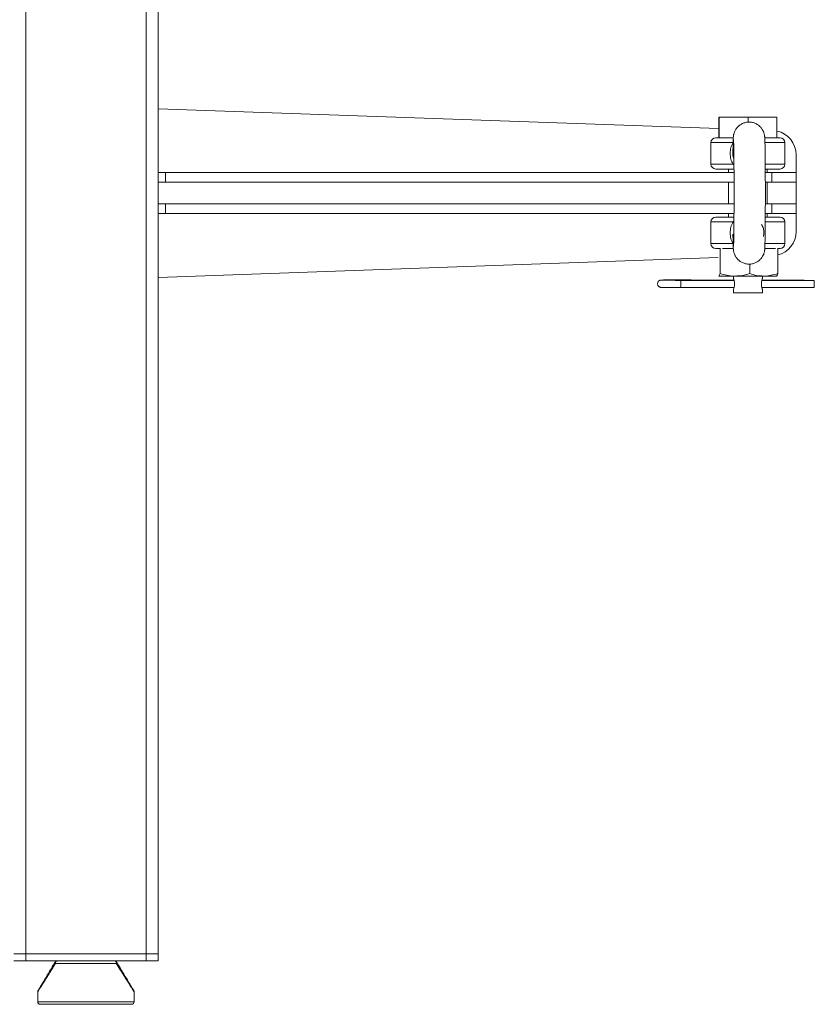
# Model space of a CAD drawing. Header units: millimetres. Extents: x -1479 to 29, y -206 to 677.
# Tile 3 of 7: x -943 to -613, y -174 to 236. Entities that reach past the tile are written whole.
import ezdxf

# ---------------------------------------------------------------- set-up
doc = ezdxf.new("R2010")
doc.units = ezdxf.units.MM

msp = doc.modelspace()

# ---------------------------------------------------------------- linework, layer by layer
at = {"color": 7, "linetype": 'Continuous', "lineweight": 15}
for p, q in [((-940.74, 479.48), (-940.74, -152.52)), ((-890.74, 479.48), (-890.74, -152.52)), ((-885.74, 479.48), (-885.74, 171.98)), ((-885.74, 198.48), (-652.82, 190.27)), ((-652.82, 186.48), (-652.82, 194.98)), ((-652.66, 194.98), (-652.82, 194.98)), ((-652.66, 194.98), (-652.66, 186.48)), ((-640.58, 194.98), (-652.66, 194.98)), ((-640.58, 192.94), (-640.58, 194.98)), ((-628.66, 194.98), (-640.58, 194.98)), ((-628.66, 186.48), (-628.66, 194.98)), ((-656.09, 184.48), (-656.09, 175.48)), ((-646.81, 186.48), (-652.66, 186.48)), ((-628.66, 186.48), (-633.73, 186.48)), ((-625.39, 175.48), (-625.39, 184.48)), ((-620.74, 179.48), (-620.74, 171.98)), ((-885.74, 167.98), (-885.74, 171.98)), ((-885.74, 171.98), (-882.74, 171.98)), ((-882.74, 171.98), (-882.74, 167.98)), ((-646.51, 171.98), (-882.74, 171.98)), ((-648.74, 173.48), (-648.74, 171.98)), ((-630.74, 171.98), (-633.51, 171.98)), ((-632.74, 171.98), (-632.74, 173.48)), ((-630.74, 167.98), (-630.74, 171.98)), ((-620.74, 171.98), (-630.74, 171.98)), ((-620.74, 167.98), (-620.74, 171.98)), ((-882.74, 167.98), (-885.74, 167.98)), ((-885.74, 167.98), (-885.74, 158.98)), ((-646.5, 167.98), (-882.74, 167.98)), ((-648.74, 167.98), (-648.74, 158.98)), ((-630.74, 167.98), (-633.5, 167.98)), ((-632.74, 158.98), (-632.74, 167.98)), ((-620.74, 167.98), (-630.74, 167.98)), ((-620.74, 167.98), (-620.74, 158.98)), ((-885.74, 154.98), (-885.74, 158.98)), ((-885.74, 158.98), (-882.74, 158.98)), ((-882.74, 158.98), (-882.74, 154.98)), ((-646.5, 158.98), (-882.74, 158.98)), ((-630.74, 158.98), (-633.5, 158.98)), ((-630.74, 154.98), (-630.74, 158.98)), ((-620.74, 158.98), (-630.74, 158.98)), ((-620.74, 154.98), (-620.74, 158.98)), ((-882.74, 154.98), (-885.74, 154.98)), ((-885.74, 154.98), (-885.74, -152.52)), ((-646.51, 154.98), (-882.74, 154.98)), ((-656.09, 151.48), (-656.09, 142.48)), ((-648.74, 154.98), (-648.74, 153.48)), ((-630.74, 154.98), (-633.51, 154.98)), ((-632.74, 153.48), (-632.74, 154.98)), ((-620.74, 154.98), (-630.74, 154.98)), ((-625.39, 142.48), (-625.39, 151.48)), ((-620.74, 154.98), (-620.74, 147.48)), ((-652.33, 140.55), (-652.33, 130.07)), ((-628.37, 140.55), (-628.37, 130.07)), ((-653.11, 136.69), (-885.74, 128.48)), ((-639.96, 134.03), (-639.96, 130.07)), ((-646.49, 127.23), (-668.68, 127.23)), ((-651.06, 127.3), (-664.29, 127.41)), ((-652.72, 129), (-652.76, 129.08)), ((-652.76, 129.01), (-652.74, 129)), ((-646.15, 129), (-652.72, 129)), ((-648.74, 129), (-648.74, 128.98)), ((-648.74, 128.98), (-632.74, 128.98)), ((-646.54, 127.3), (-648.26, 127.29)), ((-646.74, 128.98), (-646.74, 127.97)), ((-634.17, 129), (-646.15, 129)), ((-613.18, 127.23), (-634.96, 127.23)), ((-624.38, 127.3), (-634.82, 127.34)), ((-634.74, 127.98), (-634.74, 128.98)), ((-628.76, 129), (-634.17, 129)), ((-632.74, 128.98), (-632.74, 129)), ((-628.74, 129), (-628.72, 129.01)), ((-623.45, 127.29), (-624.38, 127.3)), ((-617.64, 127.36), (-621.05, 127.31)), ((-668.68, 124.23), (-646.48, 124.23)), ((-646.74, 123.5), (-646.74, 121.98)), ((-634.96, 124.23), (-613.18, 124.23)), ((-634.74, 121.98), (-634.74, 123.5)), ((-646.74, 121.98), (-634.74, 121.98)), ((-945.74, -152.52), (-940.74, -152.52)), ((-940.74, -152.52), (-940.74, -155.52)), ((-890.74, -152.52), (-940.74, -152.52)), ((-925.74, -152.52), (-940.74, -152.52)), ((-925.74, -152.52), (-905.74, -152.52)), ((-890.74, -152.52), (-905.74, -152.52)), ((-890.74, -155.52), (-890.74, -152.52)), ((-890.74, -152.52), (-885.74, -152.52)), ((-885.74, -152.52), (-885.74, -155.52)), ((-940.74, -155.52), (-945.74, -155.52)), ((-890.74, -155.52), (-940.74, -155.52)), ((-928.53, -156), (-928.39, -155.82)), ((-903.18, -156.52), (-928.3, -156.52)), ((-903.09, -155.82), (-902.95, -156)), ((-885.74, -155.52), (-890.74, -155.52)), ((-935.74, -168.29), (-935.74, -172.52)), ((-895.74, -172.52), (-895.74, -168.29)), ((-934.24, -173.52), (-915.14, -173.52)), ((-915.14, -173.52), (-897.24, -173.52))]:
    msp.add_line(p, q, dxfattribs=at)
at = {"color": 8, "linetype": 'Continuous', "lineweight": 15}
for p, q in [((-646.95, 184.48), (-656.09, 184.48)), ((-625.39, 184.48), (-633.61, 184.48)), ((-646.95, 175.48), (-656.09, 175.48)), ((-646.95, 175.48), (-646.53, 175.16)), ((-625.39, 175.48), (-633.48, 175.48)), ((-646.95, 151.48), (-656.09, 151.48)), ((-646.53, 151.81), (-646.95, 151.48)), ((-625.39, 151.48), (-633.48, 151.48)), ((-646.95, 142.48), (-656.09, 142.48)), ((-625.39, 142.48), (-633.61, 142.48)), ((-935.74, -172.52), (-895.74, -172.52))]:
    msp.add_line(p, q, dxfattribs=at)
at = {"color": 8, "linetype": 'Continuous', "lineweight": 15, "flags": 128}
for points in [[(-646.94, 181.9), (-646.92, 181.51), (-646.71, 180.49)], [(-648.12, 127.23), (-648.25, 127.29), (-648.26, 127.29)], [(-624.52, 127.23), (-624.39, 127.3), (-624.38, 127.3)], [(-620.66, 127.23), (-621.03, 127.31), (-621.06, 127.31)]]:
    msp.add_lwpolyline(points, dxfattribs=at)
at = {"color": 7, "linetype": 'Continuous', "lineweight": 15}
for centre, radius, start, end in [((-630.74, 179.48), 10, 0, 77.979), ((-654.09, 184.48), 2, 90, 180), ((-627.39, 184.48), 2, 0, 90), ((-640.5, 179.98), 6.5, 174.8512, 198.1958), ((-654.09, 175.48), 2, 180, 270), ((-627.39, 175.48), 2, 270, 0), ((-654.09, 151.48), 2, 90, 180), ((-627.39, 151.48), 2, 0, 90), ((-630.74, 147.48), 10, 283.7104, 0), ((-654.09, 142.48), 2, 180, 270), ((-627.39, 142.48), 2, 270, 0), ((-617.63, 126.34), 1.02, 60.7084, 90.609), ((-634.53, 126.22), 21.38, 358.6479, 2.7181), ((-643.5, 125.34), 30.34, 357.9007, 0.7), ((-934.74, -172.52), 1, 180, 270), ((-896.74, -172.52), 1, 270, 0)]:
    msp.add_arc(centre, radius, start, end, dxfattribs=at)
at = {"color": 8, "linetype": 'Continuous', "lineweight": 15}
for centre, radius, start, end in [((-642.67, 145.11), 4.26, 156.9016, 180.5239), ((-695.5, 126.15), 26.85, 359.0653, 2.3058), ((-664.28, 126.83), 0.577, 92.1558, 135.9757), ((-698.77, 125.34), 30.11, 357.8872, 0.7073)]:
    msp.add_arc(centre, radius, start, end, dxfattribs=at)
at = {"color": 7, "linetype": 'Continuous', "lineweight": 15}
for points, knots in [([(-633.49, 163.48), (-633.49, 164.42), (-633.49, 165.72), (-633.5, 167.62), (-633.5, 169.21), (-633.51, 171.04), (-633.52, 172.88), (-633.53, 174.72), (-633.54, 176.49), (-633.56, 178.17), (-633.57, 179.73), (-633.59, 181.15), (-633.61, 182.41), (-633.63, 183.51), (-633.65, 184.44), (-633.67, 185.21), (-633.7, 185.84), (-633.72, 186.35), (-633.75, 186.77), (-633.79, 187.17), (-633.86, 187.64), (-633.97, 188.14), (-634.17, 188.78), (-634.52, 189.57), (-635.12, 190.51), (-636.01, 191.46), (-637.17, 192.26), (-638.51, 192.8), (-639.93, 193.03), (-641.38, 192.94), (-642.77, 192.54), (-644.03, 191.85), (-645.12, 190.89), (-645.89, 189.83), (-646.34, 188.87), (-646.57, 188.14), (-646.69, 187.59), (-646.76, 187.14), (-646.79, 186.73), (-646.83, 186.23), (-646.86, 185.54), (-646.88, 184.6), (-646.91, 183.54), (-646.93, 182.63), (-646.93, 182.04), (-646.94, 181.9)], [0, 0, 0, 0, 0.041528, 0.058057, 0.085346, 0.11331, 0.142921, 0.173354, 0.204256, 0.235328, 0.266338, 0.297091, 0.327405, 0.357109, 0.386025, 0.413974, 0.440799, 0.466472, 0.491703, 0.510354, 0.520546, 0.529652, 0.539775, 0.552486, 0.56931, 0.589333, 0.61037, 0.631593, 0.652849, 0.674113, 0.695383, 0.716664, 0.737963, 0.759302, 0.774754, 0.785878, 0.795939, 0.806923, 0.824632, 0.851826, 0.891566, 0.924295, 0.958478, 0.990014, 1, 1, 1, 1]), ([(-646.81, 186.48), (-647.46, 186.48), (-648.82, 186.48), (-650.58, 186.48), (-652.09, 186.48), (-653.2, 186.48), (-653.91, 186.48), (-654.03, 186.48), (-654.09, 186.48)], [0, 0, 0, 0, 0.157245, 0.3257413, 0.4970884, 0.6684343, 0.8369299, 1, 1, 1, 1]), ([(-646.95, 184.48), (-647.28, 183.78), (-647.93, 182.37), (-648.19, 179.98), (-647.93, 177.59), (-647.28, 176.18), (-646.95, 175.48)], [0, 0, 0, 0, 0.247712, 0.499997, 0.752308, 1, 1, 1, 1]), ([(-646.71, 185.69), (-646.71, 185.69), (-646.71, 185.68), (-646.69, 185.44), (-646.68, 185.02), (-646.66, 184.36), (-646.63, 183.51), (-646.61, 182.44), (-646.59, 181.14), (-646.57, 179.63), (-646.55, 177.93), (-646.54, 176.07), (-646.52, 174.09), (-646.51, 172.06), (-646.5, 170.08), (-646.5, 168.3), (-646.49, 166.61), (-646.49, 165.04), (-646.49, 163.97), (-646.49, 163.48)], [0, 0, 0, 0, 0.025066, 0.069776, 0.124729, 0.184525, 0.244549, 0.309518, 0.377389, 0.447212, 0.518177, 0.589601, 0.660741, 0.730432, 0.795913, 0.854415, 0.900834, 0.954699, 1, 1, 1, 1]), ([(-627.39, 186.48), (-627.43, 186.48), (-627.51, 186.48), (-628.17, 186.48), (-629.23, 186.48), (-630.69, 186.48), (-632.21, 186.48), (-633.31, 186.48), (-633.73, 186.48)], [0, 0, 0, 0, 0.172555, 0.350853, 0.532164, 0.713479, 0.891774, 1, 1, 1, 1]), ([(-646.94, 181.92), (-646.94, 181.75), (-646.95, 181.38), (-646.96, 180.97), (-646.96, 180.7), (-646.97, 180.55), (-646.97, 180.56), (-646.97, 180.56)], [0, 0, 0, 0, 0.236595, 0.498453, 0.73477, 0.936984, 1, 1, 1, 1]), ([(-654.09, 173.48), (-654.03, 173.48), (-653.91, 173.48), (-653.2, 173.48), (-652.09, 173.48), (-650.59, 173.48), (-648.78, 173.48), (-647.39, 173.48), (-646.59, 173.48), (-646.52, 173.48)], [0, 0, 0, 0, 0.1595506, 0.3244095, 0.4920573, 0.6597062, 0.8245659, 0.9841164, 1, 1, 1, 1]), ([(-633.52, 173.48), (-633.18, 173.48), (-632.14, 173.48), (-630.69, 173.48), (-629.23, 173.48), (-628.17, 173.48), (-627.51, 173.48), (-627.43, 173.48), (-627.39, 173.48)], [0, 0, 0, 0, 0.091256, 0.272944, 0.457709, 0.642471, 0.824162, 1, 1, 1, 1]), ([(-646.94, 145.07), (-646.93, 144.9), (-646.93, 144.32), (-646.91, 143.47), (-646.89, 142.53), (-646.87, 141.76), (-646.84, 141.13), (-646.82, 140.62), (-646.79, 140.2), (-646.75, 139.8), (-646.68, 139.33), (-646.57, 138.82), (-646.37, 138.19), (-646.02, 137.39), (-645.42, 136.46), (-644.53, 135.51), (-643.37, 134.71), (-642.03, 134.17), (-640.61, 133.94), (-639.16, 134.02), (-637.77, 134.42), (-636.51, 135.12), (-635.42, 136.07), (-634.65, 137.13), (-634.2, 138.09), (-633.97, 138.82), (-633.85, 139.37), (-633.78, 139.83), (-633.75, 140.23), (-633.71, 140.74), (-633.68, 141.43), (-633.66, 142.37), (-633.63, 143.42), (-633.61, 144.65), (-633.59, 146.04), (-633.57, 147.65), (-633.55, 149.43), (-633.53, 151.35), (-633.52, 153.38), (-633.51, 155.49), (-633.5, 157.48), (-633.5, 159.3), (-633.49, 161.23), (-633.49, 162.62), (-633.49, 163.48)], [0, 0, 0, 0, 0.011866, 0.041571, 0.070487, 0.098436, 0.125263, 0.150936, 0.176167, 0.19482, 0.20501, 0.214117, 0.22424, 0.236952, 0.253777, 0.273799, 0.294837, 0.316061, 0.337317, 0.358582, 0.379853, 0.401134, 0.422434, 0.443773, 0.459225, 0.470349, 0.480411, 0.491395, 0.509105, 0.536299, 0.576041, 0.60877, 0.642954, 0.67449, 0.707925, 0.742093, 0.776659, 0.811296, 0.845621, 0.878958, 0.913275, 0.938266, 0.961582, 1, 1, 1, 1]), ([(-646.49, 163.48), (-646.49, 162.56), (-646.49, 161.26), (-646.5, 159.38), (-646.5, 157.81), (-646.51, 156), (-646.52, 154.17), (-646.53, 152.35), (-646.54, 150.6), (-646.55, 148.95), (-646.57, 147.42), (-646.59, 146.04), (-646.61, 144.82), (-646.63, 143.78), (-646.65, 142.92), (-646.67, 142.24), (-646.68, 141.74), (-646.7, 141.43), (-646.71, 141.26), (-646.71, 141.27), (-646.71, 141.28)], [0, 0, 0, 0, 0.085632, 0.119811, 0.176221, 0.234024, 0.295212, 0.358061, 0.421816, 0.485832, 0.549595, 0.612646, 0.674538, 0.734795, 0.792868, 0.848075, 0.899528, 0.946057, 0.986212, 1, 1, 1, 1]), ([(-646.52, 153.48), (-646.59, 153.48), (-647.39, 153.48), (-648.78, 153.48), (-650.59, 153.48), (-652.09, 153.48), (-653.2, 153.48), (-653.91, 153.48), (-654.03, 153.48), (-654.09, 153.48)], [0, 0, 0, 0, 0.015884, 0.175435, 0.340294, 0.507943, 0.675591, 0.84045, 1, 1, 1, 1]), ([(-646.95, 151.48), (-647.28, 150.78), (-647.93, 149.37), (-648.19, 146.98), (-647.93, 144.59), (-647.28, 143.18), (-646.95, 142.48)], [0, 0, 0, 0, 0.247715, 0.5, 0.752308, 1, 1, 1, 1]), ([(-627.39, 153.48), (-627.43, 153.48), (-627.51, 153.48), (-628.17, 153.48), (-629.23, 153.48), (-630.69, 153.48), (-632.14, 153.48), (-633.18, 153.48), (-633.52, 153.48)], [0, 0, 0, 0, 0.1758421, 0.3575367, 0.5423021, 0.7270705, 0.9087624, 1, 1, 1, 1]), ([(-634.27, 145.5), (-634.17, 145.99), (-633.96, 147.08), (-634.23, 148.85), (-634.77, 149.9), (-635.04, 150.42)], [0, 0, 0, 0, 0.2901624, 0.642889, 1, 1, 1, 1]), ([(-646.97, 146.4), (-646.97, 146.4), (-646.97, 146.39), (-646.96, 146.14), (-646.95, 145.71), (-646.94, 145.24), (-646.94, 145.03)], [0, 0, 0, 0, 0.117028, 0.375186, 0.719586, 1, 1, 1, 1]), ([(-654.09, 140.48), (-654.03, 140.48), (-653.9, 140.48), (-653.3, 140.48), (-652.63, 140.48), (-652.35, 140.48)], [0, 0, 0, 0, 0.360757, 0.733517, 1, 1, 1, 1]), ([(-651.33, 140.48), (-651.07, 140.48), (-650.33, 140.48), (-648.81, 140.48), (-647.46, 140.48), (-646.81, 140.48)], [0, 0, 0, 0, 0.2203908, 0.6236982, 1, 1, 1, 1]), ([(-633.73, 140.48), (-633.31, 140.48), (-632.2, 140.48), (-630.72, 140.48), (-629.64, 140.48), (-629.28, 140.48), (-629.28, 140.48)], [0, 0, 0, 0, 0.229928, 0.608605, 0.993694, 1, 1, 1, 1]), ([(-628.37, 140.48), (-628.32, 140.48), (-627.92, 140.48), (-627.53, 140.48), (-627.44, 140.48), (-627.39, 140.48)], [0, 0, 0, 0, 0.064358, 0.539837, 1, 1, 1, 1]), ([(-668.77, 127.43), (-669.31, 127.43), (-670.06, 127.43), (-671.12, 127.42), (-671.99, 127.42), (-672.93, 127.41), (-673.82, 127.41), (-674.61, 127.4), (-675.29, 127.39), (-675.83, 127.38), (-676.25, 127.37), (-676.54, 127.36), (-676.75, 127.35), (-676.88, 127.33), (-677.05, 127.31), (-677.24, 127.26), (-677.44, 127.18), (-677.7, 127.03), (-678, 126.74), (-678.24, 126.27), (-678.3, 125.7), (-678.15, 125.14), (-677.82, 124.72), (-677.47, 124.49), (-677.2, 124.39), (-676.94, 124.33), (-676.81, 124.32), (-676.58, 124.31), (-676.17, 124.29), (-675.44, 124.28), (-674.41, 124.26), (-673.26, 124.25), (-672.17, 124.24), (-671.2, 124.24), (-670.1, 124.23), (-669.28, 124.23), (-668.77, 124.23)], [0, 0, 0, 0, 0.055842, 0.0782509, 0.114741, 0.1513352, 0.1891843, 0.2269187, 0.2638475, 0.2992995, 0.3326325, 0.3631812, 0.3903181, 0.4140814, 0.4267255, 0.434005, 0.4406185, 0.4504576, 0.4658813, 0.4848874, 0.5045963, 0.5243961, 0.5442677, 0.5588742, 0.5683896, 0.577003, 0.5992896, 0.6295318, 0.6734319, 0.7280949, 0.7857605, 0.8383705, 0.8815315, 0.9146352, 0.9466163, 1, 1, 1, 1]), ([(-668.77, 127.23), (-669.3, 127.23), (-670.05, 127.23), (-671.11, 127.24), (-671.96, 127.24), (-672.9, 127.25), (-673.78, 127.26), (-674.56, 127.26), (-675.23, 127.27), (-675.76, 127.28), (-676.15, 127.29), (-676.4, 127.3), (-676.54, 127.31), (-676.55, 127.31), (-676.56, 127.31)], [0, 0, 0, 0, 0.139128, 0.195141, 0.286297, 0.377696, 0.472154, 0.566184, 0.657971, 0.745683, 0.827442, 0.901048, 0.963764, 1, 1, 1, 1]), ([(-664.3, 127.41), (-664.33, 127.41), (-664.68, 127.41), (-665.38, 127.42), (-666.34, 127.42), (-667.44, 127.43), (-668.26, 127.43), (-668.77, 127.43)], [0, 0, 0, 0, 0.022738, 0.283703, 0.483856, 0.677224, 1, 1, 1, 1]), ([(-652.33, 130.07), (-652.43, 129.65), (-652.56, 129.07), (-652.69, 129.01), (-652.72, 129)], [0, 0, 0, 0, 0.731367, 1, 1, 1, 1]), ([(-646.15, 129), (-646.3, 129), (-647.41, 129.01), (-649.5, 129.24), (-651.38, 129.79), (-652.33, 130.07)], [0, 0, 0, 0, 0.0700991, 0.5307887, 1, 1, 1, 1]), ([(-651.32, 127.23), (-651.3, 127.24), (-651.23, 127.29), (-651.14, 127.3), (-651.08, 127.3)], [0, 0, 0, 0, 0.195555, 1, 1, 1, 1]), ([(-649.22, 127.29), (-649.55, 127.29), (-650.01, 127.29), (-650.6, 127.3), (-650.9, 127.3), (-651.06, 127.3), (-651.07, 127.3)], [0, 0, 0, 0, 0.492458, 0.679629, 0.975385, 1, 1, 1, 1]), ([(-648.26, 127.29), (-648.28, 127.29), (-648.58, 127.29), (-648.92, 127.29), (-649.22, 127.29)], [0, 0, 0, 0, 0.076705, 1, 1, 1, 1]), ([(-646.74, 127.98), (-646.73, 127.96), (-646.71, 127.91), (-646.57, 127.55), (-646.42, 127.01), (-646.29, 126.31), (-646.26, 125.55), (-646.34, 124.84), (-646.48, 124.22), (-646.63, 123.74), (-646.72, 123.53), (-646.75, 123.46), (-646.74, 123.49), (-646.74, 123.5)], [0, 0, 0, 0, 0.1013652, 0.2025859, 0.3077123, 0.4167676, 0.5212922, 0.6196111, 0.7198469, 0.8268079, 0.9353488, 0.9897917, 1, 1, 1, 1]), ([(-639.96, 130.07), (-640.97, 129.77), (-643, 129.17), (-645.09, 129.05), (-646.15, 129)], [0, 0, 0, 0, 0.4954581, 1, 1, 1, 1]), ([(-639.96, 130.07), (-639.02, 129.77), (-637.12, 129.17), (-635.16, 129.05), (-634.17, 129)], [0, 0, 0, 0, 0.495459, 1, 1, 1, 1]), ([(-634.74, 123.48), (-634.75, 123.51), (-634.76, 123.55), (-634.88, 123.91), (-635.02, 124.45), (-635.14, 125.15), (-635.17, 125.91), (-635.1, 126.63), (-634.97, 127.25), (-634.83, 127.72), (-634.75, 127.95), (-634.75, 127.97), (-634.74, 127.98)], [0, 0, 0, 0, 0.10347, 0.206791, 0.314096, 0.425418, 0.532112, 0.632472, 0.734787, 0.843968, 0.954759, 1, 1, 1, 1]), ([(-634.17, 129), (-634.03, 129), (-632.99, 129.01), (-631.03, 129.24), (-629.26, 129.79), (-628.37, 130.07)], [0, 0, 0, 0, 0.070097, 0.530788, 1, 1, 1, 1]), ([(-628.37, 130.07), (-628.47, 129.65), (-628.59, 129.07), (-628.73, 129.01), (-628.76, 129)], [0, 0, 0, 0, 0.7313667, 1, 1, 1, 1]), ([(-621.06, 127.31), (-621.11, 127.31), (-621.26, 127.31), (-621.6, 127.3), (-622.05, 127.3), (-622.66, 127.3), (-623.14, 127.29), (-623.45, 127.29)], [0, 0, 0, 0, 0.0865965, 0.2986436, 0.4803156, 0.676256, 1, 1, 1, 1]), ([(-928.3, -156.52), (-928.86, -157.4), (-929.93, -159.09), (-931.41, -161.43), (-932.7, -163.47), (-933.79, -165.21), (-934.66, -166.58), (-935.28, -167.56), (-935.67, -168.18), (-935.72, -168.26), (-935.74, -168.29)], [0, 0, 0, 0, 0.156672, 0.298755, 0.438888, 0.565963, 0.686066, 0.796775, 0.900062, 1, 1, 1, 1]), ([(-928.53, -156), (-929.06, -156.87), (-930.07, -158.56), (-931.47, -160.89), (-932.7, -162.95), (-933.74, -164.68), (-934.57, -166.06), (-935.16, -167.04), (-935.53, -167.66), (-935.58, -167.74), (-935.6, -167.78)], [0, 0, 0, 0, 0.155967, 0.302195, 0.441664, 0.570536, 0.689489, 0.799927, 0.901556, 1, 1, 1, 1]), ([(-928.3, -156.52), (-928.35, -156.39), (-928.43, -156.13), (-928.41, -155.92), (-928.39, -155.82)], [0, 0, 0, 0, 0.50056, 1, 1, 1, 1]), ([(-928.39, -155.82), (-928.29, -155.73), (-928.07, -155.56), (-927.81, -155.53), (-927.68, -155.52)], [0, 0, 0, 0, 0.4991445, 1, 1, 1, 1]), ([(-903.81, -155.52), (-903.68, -155.53), (-903.41, -155.56), (-903.2, -155.73), (-903.09, -155.82)], [0, 0, 0, 0, 0.500848, 1, 1, 1, 1]), ([(-903.18, -156.52), (-903.14, -156.39), (-903.06, -156.13), (-903.08, -155.92), (-903.09, -155.82)], [0, 0, 0, 0, 0.500562, 1, 1, 1, 1]), ([(-895.74, -168.29), (-895.77, -168.26), (-895.81, -168.18), (-896.2, -167.56), (-896.82, -166.58), (-897.69, -165.21), (-898.79, -163.47), (-900.08, -161.43), (-901.55, -159.09), (-902.62, -157.4), (-903.18, -156.52)], [0, 0, 0, 0, 0.099937, 0.203225, 0.313933, 0.434037, 0.561109, 0.701245, 0.843327, 1, 1, 1, 1]), ([(-895.88, -167.78), (-895.91, -167.74), (-895.95, -167.66), (-896.33, -167.04), (-896.91, -166.06), (-897.74, -164.68), (-898.78, -162.95), (-900.02, -160.89), (-901.42, -158.56), (-902.43, -156.87), (-902.95, -156)], [0, 0, 0, 0, 0.09842, 0.200073, 0.310486, 0.429464, 0.55831, 0.697805, 0.84402, 1, 1, 1, 1]), ([(-935.6, -167.78), (-935.64, -167.86), (-935.72, -168.02), (-935.74, -168.21), (-935.74, -168.3)], [0, 0, 0, 0, 0.499986, 1, 1, 1, 1]), ([(-895.74, -168.3), (-895.75, -168.21), (-895.76, -168.02), (-895.84, -167.86), (-895.88, -167.78)], [0, 0, 0, 0, 0.500008, 1, 1, 1, 1]), ([(-934.74, -173.52), (-934.68, -173.52), (-934.55, -173.52), (-933.5, -173.52), (-931.74, -173.52), (-929.27, -173.52), (-926.73, -173.52), (-924.5, -173.52), (-922.21, -173.52), (-919.29, -173.52), (-915.74, -173.52), (-912.2, -173.52), (-908.66, -173.52), (-905.25, -173.52), (-902.21, -173.52), (-900.15, -173.52), (-898.84, -173.52), (-897.81, -173.52), (-896.93, -173.52), (-896.8, -173.52), (-896.74, -173.52)], [0, 0, 0, 0, 0.058249, 0.119986, 0.18429, 0.249959, 0.315628, 0.347816, 0.380014, 0.441752, 0.5, 0.558248, 0.619986, 0.68429, 0.749959, 0.815627, 0.847817, 0.880014, 0.941751, 1, 1, 1, 1])]:
    msp.add_open_spline(points, degree=3, knots=knots, dxfattribs=at)
at = {"color": 8, "linetype": 'Continuous', "lineweight": 15}
for points, knots in [([(-646.54, 175.83), (-646.54, 175.82), (-646.64, 175.72), (-646.8, 175.6), (-646.95, 175.48)], [0, 0, 0, 0, 0.0144514, 1, 1, 1, 1]), ([(-646.54, 151.14), (-646.54, 151.14), (-646.64, 151.25), (-646.8, 151.37), (-646.95, 151.48)], [0, 0, 0, 0, 0.013982, 1, 1, 1, 1])]:
    msp.add_open_spline(points, degree=3, knots=knots, dxfattribs=at)

doc.saveas('drawing.dxf')
